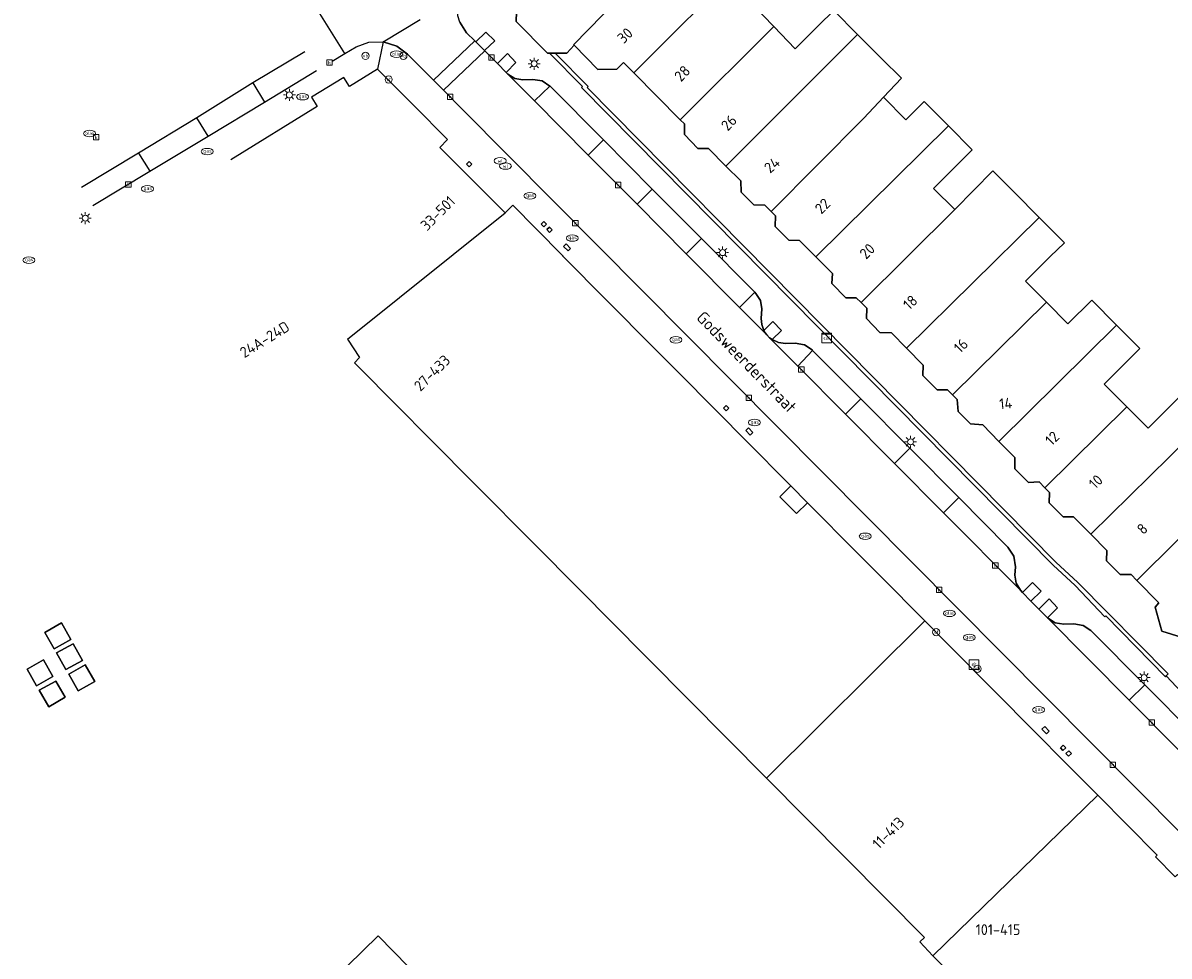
# Model space of a CAD drawing. Header units: metres. Extents: x 197147 to 199131, y 355511 to 356703.
# Tile 96 of 225: x 197215 to 197311, y 356393 to 356471. Entities that reach past the tile are written whole.
import ezdxf
from ezdxf.enums import TextEntityAlignment as Align

# ---------------------------------------------------------------- set-up
doc = ezdxf.new("R2010")
doc.units = ezdxf.units.M
for name, color, linetype in [('B-WE-IE-MEUBILAIR_WEGMEUBILAIR-GV', 252, 'Continuous'), ('B-WE-IE-MEUBILAIR_WEGMEUBILAIR-S', 252, 'Continuous'), ('B-WE-IE-TERREINAFSCHEIDING_KUNSTMATIG_MUUR-G', 252, 'IE-TERREINAFSCHEIDING-KUNSTMATIG-DICHT'), ('B-WE-IE-TERREINAFSCHEIDING_KUNSTMATIG_MUUR-GV', 252, 'IE-TERREINAFSCHEIDING-KUNSTMATIG-DICHT'), ('B-WE-KL-DATA_CAI-S', 252, 'Continuous'), ('B-WE-OG-BEBOUWING-GV', 252, 'Continuous'), ('B-WE-OG-BEBOUWING_HUISNUMMER-T18', 252, 'Continuous'), ('B-WE-OG-BEBOUWING_STRAATNAAM-T35', 252, 'Continuous'), ('B-WE-OG-TERREIN_ERF-GV', 252, 'Continuous'), ('B-WE-RI-HWA_KOLK-S', 253, 'Continuous'), ('B-WE-RI-VWA_AFSCHEIDER-S', 253, 'Continuous'), ('B-WE-VH-ONVERHARD-GV', 253, 'Continuous'), ('B-WE-VH-VERHARDING_ASFALT-GV', 253, 'Continuous'), ('B-WE-VH-VERHARDING_BETON-GV', 253, 'Continuous'), ('B-WE-VH-VERHARDING_BETONSTRAATSTEEN-GV', 253, 'Continuous'), ('B-WE-VH-VERHARDING_OPEN-GV', 253, 'Continuous'), ('B-WE-VH-VERHARDING_STRAATBAKSTEEN-GV', 253, 'Continuous'), ('B-WE-VH-VERHARDING_TEGEL-GV', 253, 'Continuous')]:
    doc.layers.add(name, color=color, linetype=linetype)
doc.styles.add('NLCS-ISO-M-T18', font='NLCS-ISO.ttf', dxfattribs={"height": 1.8})
doc.styles.add('NLCS-ISO-M200-T25', font='NLCS-ISO.ttf')
doc.linetypes.add('IE-TERREINAFSCHEIDING-KUNSTMATIG-DICHT', pattern='A,8,-1,[82,NLCS.SHX,S=0.75,R=90,X=0,Y=0],-1', length=10)

# ---------------------------------------------------------------- blocks, each defined once
blk = doc.blocks.new('BGT-VERKLIKKER_TRANSPORTLEIDING-SO')
at = {"color": 0, "linetype": 'ByBlock', "lineweight": 18}
blk.add_circle((0, 0), 1.5, dxfattribs=at)
at = {"color": 0, "linetype": 'ByBlock', "lineweight": 18, "style": 'NLCS-ISO-M-T18'}
blk.add_text('vt', height=1.5, dxfattribs=at).set_placement((0, 0), align=Align.MIDDLE_CENTER)
blk = doc.blocks.new('BGT-CAIKAST-SO')
at = {"color": 0, "linetype": 'ByBlock', "lineweight": 18}
for points in [[(-2, 2), (2, 2), (2, 1.68), (-2, 1.68)], [(-2, 1.52), (2, 1.52), (2, -2), (-2, -2)]]:
    blk.add_lwpolyline(points, close=True, dxfattribs=at)
at = {"color": 0, "linetype": 'ByBlock', "lineweight": 18, "style": 'NLCS-ISO-M-T18'}
blk.add_text('cai', height=1.5, dxfattribs=at).set_placement((0, 0), align=Align.MIDDLE_CENTER)
blk = doc.blocks.new('BGT-VERKEERSBORDPAAL-SO')
at = {"color": 0, "linetype": 'ByBlock', "lineweight": 18}
blk.add_circle((0, 0), 1.5, dxfattribs=at)
at = {"color": 0, "linetype": 'ByBlock', "lineweight": 18, "style": 'NLCS-ISO-M-T18'}
blk.add_text('vb', height=1.5, dxfattribs=at).set_placement((0, 0.13), align=Align.MIDDLE_CENTER)
blk = doc.blocks.new('BGT-LICHTMAST-SO')
at = {"color": 0, "linetype": 'ByBlock', "lineweight": 18}
for points in [[(-1.25, 0), (-2, 0)], [(-1.41, 1.41), (-0.88, 0.88)], [(0, 2), (0, 1.25)], [(0.88, 0.88), (1.41, 1.41)], [(2, 0), (1.25, 0)], [(-1.41, -1.41), (-0.88, -0.88)], [(0, -1.25), (0, -2)], [(0.88, -0.88), (1.41, -1.41)]]:
    blk.add_lwpolyline(points, dxfattribs=at)
blk.add_circle((0, 0), 1, dxfattribs=at)
blk = doc.blocks.new('BGT-KOLK-SO')
at = {"color": 0, "linetype": 'ByBlock', "lineweight": 18}
blk.add_lwpolyline([(-0.045, -0.045), (0.045, -0.045), (0.045, 0.045), (-0.045, 0.045)], close=True, dxfattribs=at)
at = {"color": 0, "linetype": 'ByBlock', "lineweight": 18, "style": 'NLCS-ISO-M-T18'}
blk.add_text('k', height=0.06, dxfattribs=at).set_placement((0, 0), align=Align.MIDDLE_CENTER)
blk = doc.blocks.new('BGT-BENZINEPUT_OLIEPUT-SO')
at = {"color": 0, "linetype": 'ByBlock', "lineweight": 18}
blk.add_ellipse((0, 0), major_axis=(2.5, 0), ratio=0.54, dxfattribs=at)
at = {"color": 0, "linetype": 'ByBlock', "lineweight": 18, "style": 'NLCS-ISO-M-T18'}
blk.add_text('olie', height=1.5, dxfattribs=at).set_placement((0, 0.16), align=Align.MIDDLE_CENTER)
blk = doc.blocks.new('BGT-GASPUT-SO')
at = {"color": 0, "linetype": 'ByBlock', "lineweight": 18}
blk.add_ellipse((0, 0), major_axis=(2.5, 0), ratio=0.54, dxfattribs=at)
at = {"color": 0, "linetype": 'ByBlock', "lineweight": 18, "style": 'NLCS-ISO-M-T18'}
blk.add_text('gas', height=1.5, dxfattribs=at).set_placement((0.12, 0.3), align=Align.MIDDLE_CENTER)
blk = doc.blocks.new('BGT-WATERLEIDINGPUT-SO')
at = {"color": 0, "linetype": 'ByBlock', "lineweight": 18}
blk.add_ellipse((0, 0), major_axis=(2.5, 0), ratio=0.54, dxfattribs=at)
at = {"color": 0, "linetype": 'ByBlock', "lineweight": 18, "style": 'NLCS-ISO-M-T18'}
blk.add_text('wl', height=1.5, dxfattribs=at).set_placement((0, 0), align=Align.MIDDLE_CENTER)
blk = doc.blocks.new('BGT-BETAALAUTOMAAT-SO')
at = {"color": 0, "linetype": 'ByBlock', "lineweight": 18}
blk.add_lwpolyline([(-2, -2), (2, -2), (2, 2), (-2, 2)], close=True, dxfattribs=at)
at = {"color": 0, "linetype": 'ByBlock', "lineweight": 18, "style": 'NLCS-ISO-M-T18'}
blk.add_text('€', height=1.5, dxfattribs=at).set_placement((0, 0), align=Align.MIDDLE_CENTER)

msp = doc.modelspace()

# ---------------------------------------------------------------- linework, layer by layer
at = {"layer": 'B-WE-IE-MEUBILAIR_WEGMEUBILAIR-GV', "flags": 128}
for points in [[(197253.636, 356468.416), (197254.485, 356469.246), (197253.736, 356469.972), (197252.905, 356469.149), (197253.636, 356468.416)], [(197255.432, 356466.604), (197256.255, 356467.438), (197255.54, 356468.166), (197254.717, 356467.334), (197255.432, 356466.604)], [(197276.924, 356445.087), (197277.037, 356444.891), (197277.17, 356444.712), (197277.409, 356444.471), (197277.616, 356444.317), (197278.402, 356445.084), (197277.677, 356445.84), (197276.924, 356445.087)], [(197298.494, 356423.235), (197299.197, 356422.494), (197300.056, 356423.343), (197299.319, 356424.065), (197298.494, 356423.235)], [(197300.578, 356421.108), (197301.426, 356421.954), (197300.711, 356422.694), (197299.852, 356421.837), (197300.578, 356421.108)]]:
    msp.add_lwpolyline(points, dxfattribs=at)
at = {"layer": 'B-WE-IE-TERREINAFSCHEIDING_KUNSTMATIG_MUUR-G', "ltscale": 0.2, "flags": 128}
for points in [[(197310.489, 356416.271), (197310.409, 356416.183), (197305.443, 356421.282), (197305.36, 356421.191), (197302.887, 356423.812), (197301.05, 356425.516), (197261.733, 356465.353), (197261.812, 356465.434), (197259.055, 356468.218)], [(197259.523, 356468.214), (197262.275, 356465.436), (197262.195, 356465.354), (197301.28, 356425.753), (197303.119, 356424.046), (197310.634, 356416.429), (197310.489, 356416.271)]]:
    msp.add_lwpolyline(points, dxfattribs=at)
at = {"layer": 'B-WE-IE-TERREINAFSCHEIDING_KUNSTMATIG_MUUR-GV', "ltscale": 0.2, "flags": 128}
for points in [[(197259.523, 356468.214), (197259.055, 356468.218), (197261.812, 356465.434), (197261.733, 356465.353), (197301.05, 356425.516), (197302.887, 356423.812), (197305.36, 356421.191), (197305.443, 356421.282), (197310.409, 356416.183), (197310.489, 356416.271), (197310.634, 356416.429), (197303.119, 356424.046), (197301.28, 356425.753), (197262.195, 356465.354), (197262.275, 356465.436), (197259.523, 356468.214)], [(197252.36, 356459.171), (197252.136, 356458.956), (197252.358, 356458.726), (197252.581, 356458.941), (197252.36, 356459.171)], [(197258.372, 356453.956), (197258.589, 356453.721), (197258.811, 356453.943), (197258.587, 356454.17), (197258.372, 356453.956)], [(197259.054, 356453.697), (197258.831, 356453.494), (197259.054, 356453.25), (197259.286, 356453.462), (197259.054, 356453.697)], [(197260.439, 356452.294), (197260.233, 356452.074), (197260.612, 356451.719), (197260.812, 356451.916), (197260.439, 356452.294)], [(197274.01, 356438.602), (197273.79, 356438.83), (197273.56, 356438.608), (197273.78, 356438.38), (197274.01, 356438.602)], [(197275.649, 356436.949), (197275.421, 356436.725), (197275.793, 356436.347), (197276.021, 356436.571), (197275.649, 356436.949)], [(197300.118, 356411.829), (197300.488, 356411.443), (197300.719, 356411.664), (197300.349, 356412.05), (197300.118, 356411.829)], [(197301.885, 356410.494), (197301.656, 356410.271), (197301.872, 356410.048), (197302.102, 356410.271), (197301.885, 356410.494)], [(197302.345, 356409.564), (197302.574, 356409.788), (197302.349, 356410.019), (197302.12, 356409.796), (197302.345, 356409.564)]]:
    msp.add_lwpolyline(points, dxfattribs=at)
at = {"layer": 'B-WE-OG-BEBOUWING-GV', "flags": 128}
for points in [[(197271.004, 356478.843), (197271.667, 356479.503), (197269.55, 356481.628), (197267.006, 356479.096), (197265.327, 356480.782), (197264.19, 356479.65), (197264.12, 356479.757), (197259.123, 356475.031), (197256.337, 356472.449), (197256.284, 356470.854), (197258.895, 356468.22), (197259.055, 356468.218), (197259.523, 356468.214), (197260.512, 356468.205), (197261.099, 356468.876)], [(197275.28, 356475.875), (197273.311, 356477.852), (197272.686, 356477.189), (197271.004, 356478.843), (197270.88, 356478.965), (197261.063, 356468.913), (197261.099, 356468.876), (197263.084, 356466.855), (197264.669, 356466.878), (197265.229, 356467.441), (197266.099, 356466.561), (197275.333, 356475.821)], [(197266.099, 356466.561), (197269.963, 356462.652), (197277.752, 356470.43), (197275.993, 356472.267), (197277.887, 356474.117), (197278.898, 356475.104), (197276.746, 356477.307), (197275.28, 356475.875), (197275.333, 356475.821)], [(197284.751, 356469.771), (197282.76, 356471.778), (197281.486, 356470.513), (197279.53, 356468.573), (197277.752, 356470.43)], [(197286.916, 356464.536), (197288.404, 356466.111), (197286.775, 356467.731), (197284.751, 356469.771), (197273.767, 356458.793), (197275.004, 356457.546), (197275.038, 356456.612), (197276.105, 356455.55), (197277.019, 356455.533), (197277.542, 356455.006)], [(197242.208, 356444.361), (197255.363, 356454.887), (197251.939, 356458.315), (197249.911, 356460.352), (197250.56, 356460.998), (197247.741, 356463.829), (197244.709, 356466.88), (197242.38, 356465.433), (197241.898, 356466.189), (197239.204, 356464.525), (197239.69, 356463.768), (197232.489, 356459.318)], [(197292.327, 356462.135), (197290.296, 356464.182), (197288.757, 356462.655), (197286.916, 356464.536), (197285.269, 356462.789), (197277.542, 356455.006), (197277.904, 356454.64), (197277.881, 356453.745), (197279.023, 356452.599), (197279.914, 356452.572), (197281.268, 356451.214)], [(197269.963, 356462.652), (197270.302, 356462.309), (197270.299, 356461.418), (197271.42, 356460.263), (197272.314, 356460.259), (197273.767, 356458.793)], [(197292.84, 356455.157), (197291.081, 356456.931), (197294.311, 356460.135), (197292.327, 356462.135), (197281.268, 356451.214), (197282.65, 356449.827), (197282.601, 356448.985), (197283.774, 356447.808), (197284.638, 356447.796), (197285.046, 356447.4)], [(197299.893, 356454.509), (197297.832, 356456.586), (197296.018, 356458.394), (197292.84, 356455.157), (197285.046, 356447.4), (197285.515, 356446.945), (197285.489, 356446.078), (197286.604, 356444.912), (197287.561, 356444.888), (197288.812, 356443.614)], [(197290.352, 356420.852), (197286.634, 356424.6), (197284.764, 356426.486), (197280.577, 356430.708), (197279.663, 356429.822), (197278.272, 356431.212), (197279.186, 356432.109), (197275.383, 356435.944), (197273.153, 356438.195), (197269.525, 356441.857), (197267.647, 356443.752), (197260.174, 356451.287), (197260.171, 356451.29), (197257.951, 356453.543), (197256.003, 356455.52), (197255.363, 356454.887)], [(197300.506, 356447.43), (197298.758, 356449.193), (197300.816, 356451.234), (197301.988, 356452.397), (197299.893, 356454.509), (197288.812, 356443.614), (197290.226, 356442.174), (197290.197, 356441.31), (197291.377, 356440.117), (197292.253, 356440.129), (197292.664, 356439.721)], [(197306.337, 356445.529), (197304.267, 356447.615), (197302.279, 356445.643), (197300.506, 356447.43), (197292.664, 356439.721), (197293.056, 356439.333), (197293.14, 356438.322), (197294.164, 356437.281), (197295.18, 356437.208), (197296.526, 356435.829)], [(197307.195, 356438.7), (197305.3, 356440.611), (197307.886, 356443.176), (197308.282, 356443.569), (197306.337, 356445.529), (197296.526, 356435.829), (197297.844, 356434.477), (197297.855, 356433.546), (197298.992, 356432.407), (197299.883, 356432.445), (197300.351, 356431.966)], [(197242.208, 356444.361), (197243.213, 356442.816), (197242.781, 356442.388), (197246.577, 356438.561), (197248.816, 356436.303), (197261.794, 356423.217), (197264.02, 356420.974), (197277.139, 356407.746)], [(197304.199, 356428.082), (197314.041, 356437.764), (197311.944, 356439.877), (197311.57, 356439.506), (197308.962, 356436.919), (197307.195, 356438.7), (197300.351, 356431.966), (197300.753, 356431.554), (197300.726, 356430.696), (197301.885, 356429.526), (197302.759, 356429.542), (197304.199, 356428.082)], [(197304.199, 356428.082), (197305.527, 356426.735), (197305.495, 356425.868), (197306.641, 356424.721), (197307.546, 356424.738), (197308.039, 356424.237), (197314.845, 356430.99), (197314.808, 356431.027), (197312.977, 356432.873), (197315.958, 356435.831), (197314.041, 356437.764)], [(197308.039, 356424.237), (197309.876, 356422.368), (197309.554, 356421.988), (197310.105, 356419.995), (197312.173, 356419.35), (197312.65, 356418.869), (197319.844, 356425.963), (197319.755, 356426.053), (197321.631, 356427.919), (197318.133, 356431.523), (197316.732, 356432.936), (197314.808, 356431.027)], [(197304.773, 356406.312), (197301.941, 356409.169), (197299.7, 356411.428), (197292.227, 356418.962), (197290.352, 356420.852), (197277.139, 356407.746), (197290.316, 356394.461), (197289.925, 356394.088), (197291.03, 356392.929)], [(197311.789, 356387.136), (197314.056, 356389.343), (197317.887, 356393.085), (197311.431, 356399.708), (197311.227, 356399.522), (197309.599, 356401.175), (197309.736, 356401.306), (197304.773, 356406.312), (197291.03, 356392.929), (197291.087, 356392.869), (197304.046, 356379.62), (197305.925, 356381.44), (197308.2, 356383.644), (197311.789, 356387.136)], [(197263.209, 356367.829), (197252.127, 356379.22), (197256.04, 356383.043), (197244.765, 356394.584), (197240.925, 356390.844), (197240.29, 356391.496), (197238.019, 356389.285), (197236.028, 356387.345), (197236.663, 356386.693), (197232.809, 356382.939), (197233.953, 356381.764), (197232.355, 356380.208), (197230.084, 356377.997), (197230.712, 356377.352), (197226.872, 356373.613), (197232.296, 356368.063), (197231.667, 356367.448), (197233.52, 356365.553), (197233.441, 356365.476), (197233.629, 356365.283), (197234.342, 356365.978), (197236.349, 356363.919), (197238.796, 356366.286), (197249.723, 356355.11)]]:
    msp.add_lwpolyline(points, dxfattribs=at)
at = {"layer": 'B-WE-OG-TERREIN_ERF-GV', "flags": 128}
for points in [[(197275.993, 356472.267), (197277.752, 356470.43), (197279.53, 356468.573), (197281.486, 356470.513), (197282.76, 356471.778), (197284.751, 356469.771), (197286.775, 356467.731), (197288.404, 356466.111), (197286.916, 356464.536), (197288.757, 356462.655), (197290.296, 356464.182), (197292.327, 356462.135), (197294.311, 356460.135), (197291.081, 356456.931), (197292.84, 356455.157), (197296.018, 356458.394), (197297.832, 356456.586), (197299.893, 356454.509), (197301.988, 356452.397), (197300.816, 356451.234), (197298.758, 356449.193), (197300.506, 356447.43), (197302.279, 356445.643), (197304.267, 356447.615), (197306.337, 356445.529), (197308.282, 356443.569), (197307.886, 356443.176), (197305.3, 356440.611), (197307.195, 356438.7), (197308.962, 356436.919), (197311.57, 356439.506)], [(197288.812, 356443.614), (197287.561, 356444.888), (197286.604, 356444.912), (197285.489, 356446.078), (197285.515, 356446.945), (197285.046, 356447.4), (197284.638, 356447.796), (197283.774, 356447.808), (197282.601, 356448.985), (197282.65, 356449.827), (197281.268, 356451.214), (197279.914, 356452.572), (197279.023, 356452.599), (197277.881, 356453.745), (197277.904, 356454.64), (197277.542, 356455.006), (197277.019, 356455.533), (197276.105, 356455.55), (197275.038, 356456.612), (197275.004, 356457.546), (197273.767, 356458.793), (197272.314, 356460.259), (197271.42, 356460.263), (197270.299, 356461.418), (197270.302, 356462.309), (197269.963, 356462.652), (197266.099, 356466.561), (197265.229, 356467.441), (197264.669, 356466.878), (197263.084, 356466.855), (197261.099, 356468.876), (197260.512, 356468.205), (197259.523, 356468.214), (197262.275, 356465.436), (197262.195, 356465.354), (197301.28, 356425.753), (197303.119, 356424.046), (197310.634, 356416.429), (197310.489, 356416.271), (197316.419, 356409.927)], [(197312.173, 356419.35), (197310.105, 356419.995), (197309.554, 356421.988), (197309.876, 356422.368), (197308.039, 356424.237), (197307.546, 356424.738), (197306.641, 356424.721), (197305.495, 356425.868), (197305.527, 356426.735), (197304.199, 356428.082), (197302.759, 356429.542), (197301.885, 356429.526), (197300.726, 356430.696), (197300.753, 356431.554), (197300.351, 356431.966), (197299.883, 356432.445), (197298.992, 356432.407), (197297.855, 356433.546), (197297.844, 356434.477), (197296.526, 356435.829), (197295.18, 356437.208), (197294.164, 356437.281), (197293.14, 356438.322), (197293.056, 356439.333), (197292.664, 356439.721), (197292.253, 356440.129), (197291.377, 356440.117), (197290.197, 356441.31), (197290.226, 356442.174), (197288.812, 356443.614)], [(197279.186, 356432.109), (197278.272, 356431.212), (197279.663, 356429.822), (197280.577, 356430.708), (197279.186, 356432.109)]]:
    msp.add_lwpolyline(points, dxfattribs=at)
at = {"layer": 'B-WE-VH-ONVERHARD-GV', "flags": 128}
for points in [[(197253.636, 356468.416), (197254.485, 356469.246), (197253.736, 356469.972), (197252.905, 356469.149), (197253.636, 356468.416)], [(197255.432, 356466.604), (197256.255, 356467.438), (197255.54, 356468.166), (197254.717, 356467.334), (197255.432, 356466.604)], [(197276.924, 356445.087), (197277.037, 356444.891), (197277.17, 356444.712), (197277.409, 356444.471), (197277.616, 356444.317), (197278.402, 356445.084), (197277.677, 356445.84), (197276.924, 356445.087)], [(197299.197, 356422.494), (197300.056, 356423.343), (197299.319, 356424.065), (197298.494, 356423.235), (197299.197, 356422.494)], [(197300.578, 356421.108), (197301.426, 356421.954), (197300.711, 356422.694), (197299.852, 356421.837), (197300.578, 356421.108)]]:
    msp.add_lwpolyline(points, dxfattribs=at)
at = {"layer": 'B-WE-VH-VERHARDING_ASFALT-GV', "flags": 128}
for points in [[(197245.174, 356469.153), (197246.309, 356468.791), (197247.222, 356468.124), (197249.38, 356465.953), (197252.821, 356469.232), (197252.141, 356469.914), (197251.575, 356470.795), (197251.413, 356471.332), (197251.359, 356471.901), (197251.418, 356472.47), (197251.583, 356473.005)], [(197240.937, 356467.546), (197241.995, 356468.186), (197239.491, 356472.194), (197238.478, 356471.583)], [(197241.995, 356468.186), (197242.918, 356468.744), (197243.982, 356469.126), (197245.174, 356469.153), (197248.264, 356471.01)], [(197249.38, 356465.953), (197250.209, 356465.119), (197253.664, 356468.389), (197253.636, 356468.416), (197252.905, 356469.149), (197252.821, 356469.232)], [(197238.645, 356468.315), (197234.308, 356465.722), (197235.284, 356464.132), (197239.623, 356466.751), (197239.629, 356466.755)], [(197311.48, 356410.125), (197307.394, 356414.242), (197300.578, 356421.108), (197299.852, 356421.837), (197299.197, 356422.494), (197298.494, 356423.235), (197298.317, 356423.413), (197291.908, 356429.868), (197287.827, 356433.978), (197283.734, 356438.1), (197279.751, 356442.112), (197277.409, 356444.471), (197277.17, 356444.712), (197274.907, 356446.991), (197270.451, 356451.479), (197266.358, 356455.6), (197262.278, 356459.709), (197257.8, 356464.22), (197255.585, 356466.45), (197255.432, 356466.604), (197254.717, 356467.334), (197253.664, 356468.389)], [(197234.308, 356465.722), (197229.636, 356462.822)], [(197250.209, 356465.119), (197251.833, 356463.485), (197319.197, 356395.594), (197319.552, 356395.163), (197319.836, 356394.643), (197320.019, 356394.052), (197320.078, 356393.424), (197320.006, 356392.797), (197319.811, 356392.211), (197319.516, 356391.697), (197319.389, 356391.549), (197321.162, 356389.735)], [(197230.585, 356461.294), (197235.284, 356464.132)], [(197224.774, 356459.878), (197225.717, 356458.356), (197230.585, 356461.294), (197229.636, 356462.822), (197224.774, 356459.878)], [(197224.774, 356459.878), (197220.024, 356457.011)], [(197220.972, 356455.491), (197225.717, 356458.356)]]:
    msp.add_lwpolyline(points, dxfattribs=at)
at = {"layer": 'B-WE-VH-VERHARDING_BETON-GV', "flags": 128}
for points in [[(197216.972, 356419.896), (197217.755, 356418.522), (197219.136, 356419.307), (197218.346, 356420.688), (197216.972, 356419.896)], [(197217.949, 356418.182), (197218.73, 356416.801), (197220.11, 356417.565), (197219.334, 356418.951), (197217.949, 356418.182)], [(197216.279, 356415.436), (197217.629, 356416.218), (197216.858, 356417.595), (197215.49, 356416.826), (197216.279, 356415.436)], [(197218.972, 356416.421), (197219.749, 356415.032), (197221.128, 356415.795), (197220.345, 356417.19), (197218.972, 356416.421)], [(197217.296, 356413.687), (197218.661, 356414.48), (197217.891, 356415.838), (197216.509, 356415.073), (197217.296, 356413.687)]]:
    msp.add_lwpolyline(points, dxfattribs=at)
at = {"layer": 'B-WE-VH-VERHARDING_BETONSTRAATSTEEN-GV', "flags": 128}
for points in [[(197259.085, 356465.468), (197258.443, 356465.891), (197257.663, 356466.024), (197256.834, 356465.993), (197256.166, 356466.102), (197255.585, 356466.45), (197257.8, 356464.22)], [(197263.549, 356460.976), (197259.103, 356465.456), (197259.085, 356465.468), (197257.8, 356464.22), (197262.278, 356459.709)], [(197267.624, 356456.87), (197263.549, 356460.976), (197262.278, 356459.709), (197266.358, 356455.6)], [(197271.719, 356452.743), (197267.624, 356456.87), (197266.358, 356455.6), (197270.451, 356451.479)], [(197270.451, 356451.479), (197274.907, 356446.991), (197276.168, 356448.26), (197271.719, 356452.743), (197270.451, 356451.479)], [(197274.907, 356446.991), (197277.17, 356444.712), (197277.037, 356444.891), (197276.924, 356445.087), (197276.757, 356445.563), (197276.717, 356446.065), (197276.756, 356446.875), (197276.643, 356447.575), (197276.258, 356448.17), (197276.168, 356448.26)], [(197280.997, 356443.418), (197280.961, 356443.455), (197280.305, 356443.889), (197279.531, 356444.026), (197278.742, 356444.003), (197278.155, 356444.074), (197277.616, 356444.317), (197277.409, 356444.471), (197279.751, 356442.112)], [(197285.018, 356439.366), (197280.997, 356443.418), (197279.751, 356442.112), (197283.734, 356438.1)], [(197285.018, 356439.366), (197283.734, 356438.1), (197287.827, 356433.978), (197289.103, 356435.25), (197285.018, 356439.366)], [(197287.827, 356433.978), (197291.908, 356429.868), (197293.182, 356431.139), (197289.103, 356435.25)], [(197291.908, 356429.868), (197298.317, 356423.413), (197297.974, 356424.004), (197297.871, 356424.68), (197297.909, 356425.358), (197297.771, 356426.249), (197297.283, 356427.007), (197293.182, 356431.139)], [(197308.694, 356415.526), (197304.2, 356420.055), (197303.552, 356420.481), (197302.787, 356420.608), (197301.956, 356420.572), (197301.211, 356420.697), (197300.578, 356421.108), (197307.394, 356414.242), (197308.694, 356415.526)]]:
    msp.add_lwpolyline(points, dxfattribs=at)
at = {"layer": 'B-WE-VH-VERHARDING_OPEN-GV', "flags": 128}
for points in [[(197216.972, 356419.896), (197218.346, 356420.688), (197219.136, 356419.307), (197217.755, 356418.522), (197216.972, 356419.896)], [(197217.949, 356418.182), (197219.334, 356418.951), (197220.11, 356417.565), (197218.73, 356416.801), (197217.949, 356418.182)], [(197216.279, 356415.436), (197215.49, 356416.826), (197216.858, 356417.595), (197217.629, 356416.218), (197216.279, 356415.436)], [(197218.972, 356416.421), (197220.345, 356417.19), (197221.128, 356415.795), (197219.749, 356415.032), (197218.972, 356416.421)], [(197217.296, 356413.687), (197216.509, 356415.073), (197217.891, 356415.838), (197218.661, 356414.48), (197217.296, 356413.687)]]:
    msp.add_lwpolyline(points, dxfattribs=at)
at = {"layer": 'B-WE-VH-VERHARDING_STRAATBAKSTEEN-GV', "flags": 128}
msp.add_lwpolyline([(197308.694, 356415.526), (197307.394, 356414.242), (197311.48, 356410.125), (197312.776, 356411.413), (197308.694, 356415.526)], dxfattribs=at)
at = {"layer": 'B-WE-VH-VERHARDING_TEGEL-GV', "flags": 128}
for points in [[(197328.988, 356397.387), (197326.603, 356399.766), (197324.315, 356402.049), (197323.119, 356403.242), (197316.615, 356409.732), (197316.419, 356409.927), (197310.489, 356416.271), (197310.409, 356416.183), (197305.443, 356421.282), (197305.36, 356421.191), (197302.887, 356423.812), (197301.05, 356425.516), (197261.733, 356465.353), (197261.812, 356465.434), (197259.055, 356468.218), (197258.895, 356468.22), (197256.284, 356470.854), (197256.337, 356472.449)], [(197251.575, 356470.795), (197252.141, 356469.914), (197252.821, 356469.232), (197252.905, 356469.149), (197253.736, 356469.972), (197254.485, 356469.246), (197253.636, 356468.416), (197253.664, 356468.389), (197254.717, 356467.334), (197255.54, 356468.166), (197256.255, 356467.438), (197255.432, 356466.604), (197255.585, 356466.45), (197256.166, 356466.102), (197256.834, 356465.993), (197257.663, 356466.024), (197258.443, 356465.891), (197259.085, 356465.468), (197259.103, 356465.456), (197263.549, 356460.976), (197267.624, 356456.87), (197271.719, 356452.743), (197276.168, 356448.26), (197276.258, 356448.17), (197276.643, 356447.575), (197276.756, 356446.875), (197276.717, 356446.065), (197276.757, 356445.563), (197276.924, 356445.087), (197277.677, 356445.84), (197278.402, 356445.084), (197277.616, 356444.317), (197278.155, 356444.074), (197278.742, 356444.003), (197279.531, 356444.026), (197280.305, 356443.889), (197280.961, 356443.455), (197280.997, 356443.418), (197285.018, 356439.366), (197289.103, 356435.25), (197293.182, 356431.139), (197297.283, 356427.007), (197297.771, 356426.249), (197297.909, 356425.358), (197297.871, 356424.68), (197297.974, 356424.004), (197298.317, 356423.413), (197298.494, 356423.235), (197299.319, 356424.065), (197300.056, 356423.343), (197299.197, 356422.494), (197299.852, 356421.837), (197300.711, 356422.694), (197301.426, 356421.954), (197300.578, 356421.108), (197301.211, 356420.697), (197301.956, 356420.572), (197302.787, 356420.608), (197303.552, 356420.481), (197304.2, 356420.055), (197308.694, 356415.526), (197312.776, 356411.413)], [(197319.197, 356395.594), (197251.833, 356463.485), (197250.209, 356465.119), (197249.38, 356465.953), (197247.222, 356468.124), (197246.309, 356468.791), (197245.174, 356469.153), (197244.709, 356466.88), (197247.741, 356463.829), (197250.56, 356460.998), (197249.911, 356460.352), (197251.939, 356458.315), (197255.363, 356454.887), (197256.003, 356455.52), (197257.951, 356453.543), (197260.171, 356451.29), (197260.174, 356451.287), (197267.647, 356443.752), (197269.525, 356441.857), (197273.153, 356438.195), (197275.383, 356435.944), (197279.186, 356432.109), (197280.577, 356430.708), (197284.764, 356426.486), (197286.634, 356424.6), (197290.352, 356420.852), (197292.227, 356418.962), (197299.7, 356411.428), (197301.941, 356409.169), (197304.773, 356406.312), (197309.736, 356401.306), (197309.599, 356401.175), (197311.227, 356399.522)], [(197252.358, 356458.726), (197252.136, 356458.956), (197252.36, 356459.171), (197252.581, 356458.941), (197252.358, 356458.726)], [(197258.811, 356453.943), (197258.589, 356453.721), (197258.372, 356453.956), (197258.587, 356454.17), (197258.811, 356453.943)], [(197259.286, 356453.462), (197259.054, 356453.25), (197258.831, 356453.494), (197259.054, 356453.697), (197259.286, 356453.462)], [(197260.612, 356451.719), (197260.233, 356452.074), (197260.439, 356452.294), (197260.812, 356451.916), (197260.612, 356451.719)], [(197273.56, 356438.608), (197273.79, 356438.83), (197274.01, 356438.602), (197273.78, 356438.38), (197273.56, 356438.608)], [(197275.793, 356436.347), (197275.421, 356436.725), (197275.649, 356436.949), (197276.021, 356436.571), (197275.793, 356436.347)], [(197300.719, 356411.664), (197300.488, 356411.443), (197300.118, 356411.829), (197300.349, 356412.05), (197300.719, 356411.664)], [(197302.102, 356410.271), (197301.872, 356410.048), (197301.656, 356410.271), (197301.885, 356410.494), (197302.102, 356410.271)], [(197302.349, 356410.019), (197302.574, 356409.788), (197302.345, 356409.564), (197302.12, 356409.796), (197302.349, 356410.019)]]:
    msp.add_lwpolyline(points, dxfattribs=at)

# ---------------------------------------------------------------- block references
at = {"layer": 'B-WE-IE-MEUBILAIR_WEGMEUBILAIR-S'}
for name, p, xscale, yscale, zscale in [('BGT-VERKEERSBORDPAAL-SO', (197243.712, 356467.98), 0.2, 0.2, 0.2), ('BGT-VERKEERSBORDPAAL-SO', (197246.867, 356467.977), 0.2, 0.2, 0.2), ('BGT-LICHTMAST-SO', (197257.771, 356467.329), 0.25, 0.25, 0.25), ('BGT-VERKLIKKER_TRANSPORTLEIDING-SO', (197245.64, 356466.013), 0.2, 0.2, 0.2), ('BGT-LICHTMAST-SO', (197237.361, 356464.724), 0.25, 0.25, 0.25), ('BGT-GASPUT-SO', (197238.461, 356464.573), 0.2, 0.2, 0.2), ('BGT-GASPUT-SO', (197230.512, 356459.998), 0.2, 0.2, 0.2), ('BGT-WATERLEIDINGPUT-SO', (197254.939, 356459.229), 0.2, 0.2, 0.2), ('BGT-WATERLEIDINGPUT-SO', (197255.379, 356458.791), 0.2, 0.2, 0.2), ('BGT-GASPUT-SO', (197225.529, 356456.893), 0.2, 0.2, 0.2), ('BGT-GASPUT-SO', (197257.426, 356456.31), 0.2, 0.2, 0.2), ('BGT-LICHTMAST-SO', (197220.342, 356454.447), 0.25, 0.25, 0.25), ('BGT-GASPUT-SO', (197260.957, 356452.783), 0.2, 0.2, 0.2), ('BGT-LICHTMAST-SO', (197273.491, 356451.57), 0.25, 0.25, 0.25), ('BGT-GASPUT-SO', (197215.642, 356450.947), 0.2, 0.2, 0.2), ('BGT-GASPUT-SO', (197269.591, 356444.292), 0.2, 0.2, 0.2), ('BGT-GASPUT-SO', (197276.144, 356437.401), 0.2, 0.2, 0.2), ('BGT-LICHTMAST-SO', (197289.161, 356435.787), 0.25, 0.25, 0.25), ('BGT-GASPUT-SO', (197285.38, 356427.913), 0.2, 0.2, 0.2), ('BGT-VERKLIKKER_TRANSPORTLEIDING-SO', (197291.301, 356419.911), 0.2, 0.2, 0.2), ('BGT-GASPUT-SO', (197294.063, 356419.467), 0.2, 0.2, 0.2), ('BGT-BETAALAUTOMAAT-SO', (197294.457, 356417.195), 0.2, 0.2, 0.2), ('BGT-VERKEERSBORDPAAL-SO', (197294.741, 356416.863), 0.2, 0.2, 0.2), ('BGT-LICHTMAST-SO', (197308.637, 356416.122), 0.25, 0.25, 0.25), ('BGT-GASPUT-SO', (197299.837, 356413.439), 0.2, 0.2, 0.2)]:
    msp.add_blockref(name, p, dxfattribs=dict(at, xscale=xscale, yscale=yscale, zscale=zscale))
at = {"layer": 'B-WE-KL-DATA_CAI-S', "xscale": 0.2, "yscale": 0.2, "zscale": 0.2}
msp.add_blockref('BGT-CAIKAST-SO', (197282.167, 356444.461), dxfattribs=at)
at = {"layer": 'B-WE-RI-HWA_KOLK-S', "xscale": 5, "yscale": 5, "zscale": 5}
for p in [(197254.216, 356467.835), (197240.705, 356467.419), (197250.766, 356464.572), (197221.25, 356461.191), (197223.931, 356457.262), (197264.789, 356457.209), (197261.207, 356454.029), (197280.055, 356441.815), (197275.667, 356439.45), (197296.231, 356425.483), (197291.548, 356423.435), (197309.292, 356412.392), (197306.019, 356408.858)]:
    msp.add_blockref('BGT-KOLK-SO', p, dxfattribs=at)
at = {"layer": 'B-WE-RI-VWA_AFSCHEIDER-S', "xscale": 0.2, "yscale": 0.2, "zscale": 0.2}
for p in [(197246.295, 356468.122), (197220.707, 356461.511), (197292.404, 356421.483)]:
    msp.add_blockref('BGT-BENZINEPUT_OLIEPUT-SO', p, dxfattribs=at)

# ---------------------------------------------------------------- texts
at = {"layer": 'B-WE-OG-BEBOUWING_HUISNUMMER-T18', "char_height": 0.9, "attachment_point": 5, "style": 'NLCS-ISO-M200-T25'}
for s, insert, rotation in [('30', (197265.351, 356469.678), 44), ('28', (197270.123, 356466.519), 45.7), ('26', (197274.013, 356462.405), 45.9), ('24', (197277.61, 356458.879), 41.4), ('33-501', (197249.737, 356454.859), 45), ('22', (197281.823, 356455.456), 44.9), ('20', (197285.549, 356451.693), 44.9), ('18', (197289.135, 356447.42), 43.1), ('24A-24D', (197235.299, 356444.325), 31.7), ('16', (197293.355, 356443.805), 44.7), ('27-433', (197249.262, 356441.534), 44.8), ('14', (197297.098, 356438.994), 4.7), ('12', (197300.975, 356436.083), 44.9), ('10', (197304.605, 356432.464), 44.7), ('8', (197308.486, 356428.534), 45), ('11-413', (197287.308, 356403.174), 44.8)]:
    msp.add_mtext(s, dxfattribs=dict(at, insert=insert, rotation=rotation))
at = {"layer": 'B-WE-OG-BEBOUWING_HUISNUMMER-T18', "insert": (197296.456, 356395.109), "char_height": 0.9, "attachment_point": 5, "style": 'NLCS-ISO-M200-T25'}
msp.add_mtext('101-415', dxfattribs=at)
at = {"layer": 'B-WE-OG-BEBOUWING_STRAATNAAM-T35', "insert": (197275.493, 356442.441), "char_height": 1, "attachment_point": 5, "rotation": 314.4, "style": 'NLCS-ISO-M200-T25'}
msp.add_mtext('Godsweerderstraat', dxfattribs=at)

doc.saveas('drawing.dxf')
